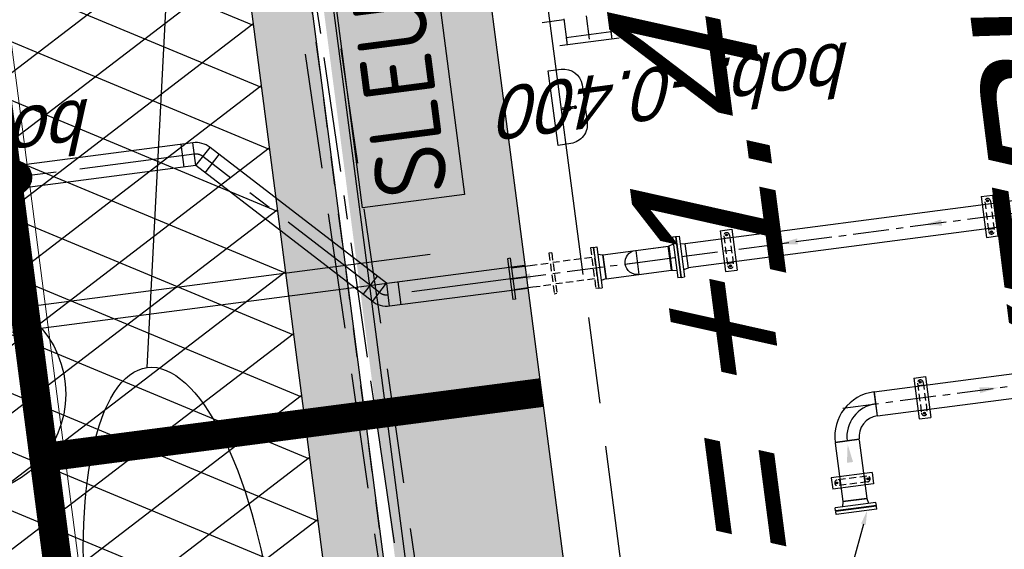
# Model space of a CAD drawing. Extents: x 117893332 to 118394757, y 454959407 to 455669244.
# Tile 231 of 256: x 118245947 to 118252777, y 455251181 to 455254852. Entities that reach past the tile are written whole.
import ezdxf

# ---------------------------------------------------------------- set-up
doc = ezdxf.new("R2010")
doc.units = 0
doc.header["$LTSCALE"] = 200
for name, pattern in [('AM_ISO08W050', [18, 12, -1.5, 3, -1.5]), ('CENTER', [2, 1.25, -0.25, 0.25, -0.25]), ('CENTER2', [1.125, 0.75, -0.125, 0.125, -0.125]), ('DASHED', [19.05, 12.7, -6.35]), ('HIDDEN', [0.375, 0.25, -0.125]), ('Tauw_HIDDEN2', [5.6, 4, -1.6]), ('Tauw_L_Center2', [6.499, 4, -0.833, 0.833, -0.833]), ('TAUW_TROTTOIRBAND_mm', [2, 1, -1])]:
    doc.linetypes.add(name, pattern=pattern)
doc.layers.get('0').update_dxf_attribs({"linetype": 'CONTINUOUS'})
for name, color, linetype in [('0H', 6, 'CENTER'), ('0Hid', 6, 'HIDDEN'), ('0Hu1', 6, 'CONTINUOUS'), ('0Symbol', 6, 'CONTINUOUS'), ('EL_N_A_EB00----REVISIE~-_-----', 1, 'CONTINUOUS'), ('GRAAFWERKZAAMHEDEN', 6, 'CONTINUOUS'), ('KABELLOOP', 6, 'CONTINUOUS'), ('LEIDINGLOOP', 6, 'CONTINUOUS'), ('ME_N_D_EB00----hollandia~-_-----', 135, 'CONTINUOUS'), ('WL5773--_HARTLIJN', 6, 'CENTER2'), ('ZU_B_-_EL999---LR_pvc250_vbr11~H_-----', 1, 'Tauw_L_Center2'), ('ZU_B_-_EL999---LR_pvc250_vbr11~W_-----', 8, 'Tauw_HIDDEN2'), ('ZU_B_A_EB00---hSTAAL~-_-----', 1, 'CONTINUOUS'), ('ZU_B_D_EB00----ONDERDEEL~-_-----', 7, 'CONTINUOUS'), ('ZU_N_-_AL999---LW_pvc160_vbr11__18_^200~N_-----', 7, 'CONTINUOUS'), ('ZU_N_-_EL999---LW_pvc160_vbr11~H_-----', 2, 'Tauw_L_Center2'), ('ZU_N_-_EL999---LW_pvc160_vbr11~W_-----', 8, 'CONTINUOUS'), ('ZU_N_-_ML999---LW_pvc160_vbr11__20_^200~M_-----', 7, 'CONTINUOUS'), ('ZU_N_-_TB00----tekst__50_^200~-_-----', 7, 'CONTINUOUS'), ('ZU_N_-_TVRH----tekst__50_^200~-_-----', 253, 'CONTINUOUS'), ('ZU_N_A_EV02----_kant molgoot ov betonstraatsteen~k_-----', 253, 'CONTINUOUS'), ('ZU_N_A_EV09----_Trottoirband_130-150-250~A_-----', 253, 'CONTINUOUS'), ('ZU_N_A_EV09----_Trottoirband_130-150-250~Z_-----', 253, 'TAUW_TROTTOIRBAND_mm'), ('ZU_N_A_HV01----_arcering verharding gv asfalt~v_-----', 253, 'CONTINUOUS'), ('ZU_N_A_HV02----_arcering verharding ov betontegels-halfsteensverband~v_-----', 253, 'CONTINUOUS'), ('ZU_N_A_HV02----molgoot ov betonstraatsteen~v_-----', 253, 'CONTINUOUS'), ('ZU_N_A_HV02AAR-_arcering verharding ov betonstraatsteen-halfsteensverband~v_-----', 253, 'CONTINUOUS')]:
    doc.layers.add(name, color=color, linetype=linetype)
for name, color, linetype, lineweight in [('AM_7', 6, 'AM_ISO08W050', 25), ('ME-CL', 6, 'CENTER2', 18), ('ZU_N_-_DX1AMA--_maatvoering_LIN__18_^200', 7, 'CONTINUOUS', 18)]:
    doc.layers.add(name, color=color, linetype=linetype, lineweight=lineweight)
doc.styles.add('BURO-025', font='Isocp.shx', dxfattribs={"height": 500})
doc.styles.add('NORATT', font='isocp.shx')
doc.styles.add('TAUW-ISOCP', font='tcb_isocp.shx')
doc.styles.add('tcb_isocp', font='tcb_isocp.shx')
doc.dimstyles.new('tzu18-dot_^200', dxfattribs={"dimscale": 200, "dimtxt": 1.8, "dimasz": 3, "dimexe": 2, "dimexo": 0, "dimgap": 0.5, "dimtad": 1, "dimdec": 0, "dimzin": 0, "dimdsep": 46, "dimtxsty": 'TAUW-ISOCP', "dimblk": 'DOTSMALL', "dimcen": 2, "dimdle": 1.5, "dimclre": 8, "dimadec": 0, "dimazin": 0, "dimtp": 1, "dimtm": 1, "dimtfac": 1, "dimtix": 1, "dimtmove": 1, "dimatfit": 3, "dimldrblk": 'DOTSMALL', "dimfxl": 1, "dimtvp": 0.5, "dimtolj": 1, "dimtzin": 0, "dimlwd": -1, "dimlwe": 5, "dimarcsym": 0})
pattern_1 = [(97.41631, (118248804.68, 455213277.58), (-208.2432, -27.10636), []), (187.4163, (118248804.68, 455213277.6), (54.2127, -416.4864), [210, -210]), (187.4163, (118248777.57, 455213485.83), (54.2127, -416.4864), [-210, 210])]

# ---------------------------------------------------------------- blocks, each defined once
blk = doc.blocks.new('_DotSmall')
at = {"color": 0, "linetype": 'ByBlock', "const_width": 0.5}
blk.add_lwpolyline([(-0.0625, 0, 1), (0.0625, 0, 1)], format="xyb", close=True, dxfattribs=at)
blk = doc.blocks.new('*D197')
at = {"layer": 'ZU_N_-_DX1AMA--_maatvoering_LIN__18_^200', "color": 0, "transparency": 16777216}
blk.add_line((118247646.7, 455234058.2), (118229812, 455371072), dxfattribs=at)
at = {"layer": 'ZU_N_-_DX1AMA--_maatvoering_LIN__18_^200', "color": 8, "lineweight": 5, "transparency": 16777216}
for p, q in [((118229404.5, 455370716.5), (118230247.4, 455370826.2)), ((118239728, 455233330), (118248004.6, 455234407.3))]:
    blk.add_line(p, q, dxfattribs=at)
at = {"layer": 'ZU_N_-_DX1AMA--_maatvoering_LIN__18_^200', "color": 0, "transparency": 16777216, "xscale": 600, "yscale": 600, "zscale": 600}
for p, rotation in [((118229850.8, 455370774.5), 97.41631319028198), ((118247608, 455234355.7), 277.416313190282)]:
    blk.add_blockref('_DotSmall', p, dxfattribs=dict(at, rotation=rotation))
at = {"layer": 'ZU_N_-_DX1AMA--_maatvoering_LIN__18_^200', "color": 0, "transparency": 16777216, "insert": (118247049.4, 455236477.4), "char_height": 360, "attachment_point": 5, "rotation": 97.41631, "style": 'TAUW-ISOCP'}
blk.add_mtext('\\A1;137570', dxfattribs=at)
blk = doc.blocks.new('*D198')
at = {"layer": 'ZU_N_-_DX1AMA--_maatvoering_LIN__18_^200', "color": 0, "transparency": 16777216}
blk.add_line((118248559, 455234176.9), (118230724.3, 455371190.8), dxfattribs=at)
at = {"layer": 'ZU_N_-_DX1AMA--_maatvoering_LIN__18_^200', "color": 8, "lineweight": 5, "transparency": 16777216}
for p, q in [((118230316.8, 455370835.2), (118231159.7, 455370944.9)), ((118239728, 455233330), (118248916.9, 455234526.1))]:
    blk.add_line(p, q, dxfattribs=at)
at = {"layer": 'ZU_N_-_DX1AMA--_maatvoering_LIN__18_^200', "color": 0, "transparency": 16777216, "xscale": 600, "yscale": 600, "zscale": 600}
for p, rotation in [((118230763.1, 455370893.3), 97.41631319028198), ((118248520.3, 455234474.4), 277.416313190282)]:
    blk.add_blockref('_DotSmall', p, dxfattribs=dict(at, rotation=rotation))
at = {"layer": 'ZU_N_-_DX1AMA--_maatvoering_LIN__18_^200', "color": 0, "transparency": 16777216, "insert": (118247961.7, 455236596.2), "char_height": 360, "attachment_point": 5, "rotation": 97.41631, "style": 'TAUW-ISOCP'}
blk.add_mtext('\\A1;137570', dxfattribs=at)
blk = doc.blocks.new('*D200')
at = {"layer": 'ZU_N_-_DX1AMA--_maatvoering_LIN__18_^200', "color": 0, "transparency": 16777216}
blk.add_line((118246647.6, 455234606.1), (118228899.7, 455370953.3), dxfattribs=at)
at = {"layer": 'ZU_N_-_DX1AMA--_maatvoering_LIN__18_^200', "color": 8, "lineweight": 5, "transparency": 16777216}
for p, q in [((118228492.2, 455370597.7), (118229335.1, 455370707.4)), ((118244304.3, 455234603.6), (118247005.5, 455234955.2))]:
    blk.add_line(p, q, dxfattribs=at)
at = {"layer": 'ZU_N_-_DX1AMA--_maatvoering_LIN__18_^200', "color": 0, "transparency": 16777216, "xscale": 600, "yscale": 600, "zscale": 600}
for p, rotation in [((118228938.4, 455370655.8), 97.41631319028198), ((118246608.9, 455234903.6), 277.416313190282)]:
    blk.add_blockref('_DotSmall', p, dxfattribs=dict(at, rotation=rotation))
at = {"layer": 'ZU_N_-_DX1AMA--_maatvoering_LIN__18_^200', "color": 0, "transparency": 16777216, "insert": (118242379.1, 455265229.3), "char_height": 360, "attachment_point": 5, "rotation": 97.41631, "style": 'TAUW-ISOCP'}
blk.add_mtext('\\A1;136897', dxfattribs=at)
blk = doc.blocks.new('B150')
for p, q in [((-84.1, 0), (84.2, 0)), ((228.5, -144.3), (228.5, -312.6))]:
    blk.add_line(p, q)
for radius in [312.6, 144.3]:
    blk.add_arc((228.5, 0), radius, 180, 269.99999)
at = {"color": 0, "linetype": 'ByBlock'}
blk.add_arc((228.5, 0), 228.5, 180, 269.99999, dxfattribs=at)
blk = doc.blocks.new('Vof150')
for p, q in [((-92, -33), (-84.15, 0)), ((-84.15, 0), (84.15, 0)), ((84.15, 0), (92, -33)), ((-142.5, -33), (142.5, -33)), ((-142.5, -55), (-142.5, -33)), ((-142.5, -55), (142.5, -55)), ((142.5, -55), (142.5, -33))]:
    blk.add_line(p, q)
blk = doc.blocks.new('B150ba')
for p, q in [((0, 84.1), (-228.5, 84.1)), ((-228.5, -84.2), (-228.5, 84.1)), ((0, -84.2), (-228.5, -84.2))]:
    blk.add_line(p, q)
at = {"color": 0, "linetype": 'ByBlock'}
for p, q in [((0, 84.1), (0, -84.2)), ((84.1, 0), (-228.5, 0))]:
    blk.add_line(p, q, dxfattribs=at)
blk.add_arc((0, 0), 84.2, 270, 90)
blk = doc.blocks.new('TK150')
for p, q in [((3, 142.5), (3, -142.5)), ((3, 142.5), (25, 142.5)), ((25, 142.5), (25, -142.5)), ((381, 142.5), (381, -142.5)), ((381, 142.5), (403, 142.5)), ((403, 142.5), (403, -142.5)), ((288.8, 36.3), (25, -74.3)), ((3, -142.5), (25, -142.5)), ((381, -142.5), (403, -142.5))]:
    blk.add_line(p, q)
blk.add_solid([(282.3, 51.7), (295.2, 21), (381, 75)])
blk = doc.blocks.new('karo')
for p, q in [((1, 0.5), (0, 0.5)), ((0, -0.5), (1, -0.5))]:
    blk.add_line(p, q)
at = {"layer": 'WL5773--_HARTLIJN'}
blk.add_line((0, 0), (1, 0), dxfattribs=at)
blk = doc.blocks.new('orn_a_k315-315-50')
for points in [[(-207.5, 50), (207.5, 50)], [(-157.5, 50), (-157.5, 0), (157.5, 0), (157.5, 50)]]:
    blk.add_lwpolyline(points)
at = {"color": 2, "style": 'NORATT'}
for tag, p, flags in [('ROS_TYPE', (239.2, 134.2), 8), ('ROS_M3H', (239.2, 124.2), 8), ('ROS_M3H_G', (239.2, 114.2), 8), ('ROS_ZIJDE', (239.2, 104.2), 9), ('ROS_STAT', (239.2, 94.2), 9)]:
    blk.add_attdef(tag, p, '', height=6.25, dxfattribs=dict(at, flags=flags))
blk = doc.blocks.new('slibverwerkingsgebouw')
for p, q in [((7256.1, 5766.2), (6971.1, 5766)), ((6971.1, 5766), (6971.1, 5686)), ((7256.1, 5766.2), (7256.1, 5686.2)), ((7256.1, 5686.2), (6971.1, 5686)), ((7012.1, 5726), (6999.1, 5726)), ((7005.6, 5719.5), (7005.6, 5732.5)), ((7215.1, 5726.1), (7228.1, 5726.1)), ((7221.6, 5719.6), (7221.6, 5732.6)), ((5458.5, 5223.2), (5378.5, 5223.1)), ((5378.7, 4938.1), (5378.5, 5223.1)), ((5418.5, 5182.2), (5418.5, 5195.2)), ((5458.7, 4938.2), (5458.5, 5223.2)), ((5412, 5188.7), (5425, 5188.7)), ((5458.7, 4938.2), (5378.7, 4938.1)), ((5412.2, 4972.7), (5425.2, 4972.7)), ((5418.7, 4979.2), (5418.7, 4966.2)), ((6070.4, 4565.5), (5785.4, 4565.3)), ((5785.4, 4565.3), (5785.4, 4485.3)), ((5826.4, 4525.3), (5813.4, 4525.3)), ((5819.9, 4518.8), (5819.9, 4531.8)), ((6029.4, 4525.5), (6042.4, 4525.5)), ((6035.9, 4519), (6035.9, 4532)), ((6070.4, 4565.5), (6070.4, 4485.5)), ((6070.4, 4485.5), (5785.4, 4485.3)), ((7257.3, 3940.6), (6972.3, 3940.4)), ((6972.3, 3940.4), (6972.4, 3860.4)), ((7013.3, 3900.4), (7000.3, 3900.4)), ((7006.8, 3893.9), (7006.8, 3906.9)), ((7216.3, 3900.5), (7229.3, 3900.5)), ((7222.8, 3894), (7222.8, 3907)), ((7257.3, 3940.6), (7257.4, 3860.6)), ((7257.4, 3860.6), (6972.4, 3860.4))]:
    blk.add_line(p, q)
for centre, radius in [((8235.1, 6705.6), 20.2), ((7005.6, 5726), 6.5), ((7221.6, 5726.1), 6.5), ((5418.5, 5188.7), 6.5), ((5418.7, 4972.7), 6.5), ((5819.9, 4525.3), 6.5), ((6035.9, 4525.5), 6.5), ((7006.8, 3900.4), 6.5), ((7222.8, 3900.5), 6.5)]:
    blk.add_circle(centre, radius)
at = {"layer": '0H'}
for p, q in [((7112.5, 7254.9), (7115.1, 3469.9)), ((5927.5, 5081), (5929, 2912.1))]:
    blk.add_line(p, q, dxfattribs=at)
at = {"layer": '0Hid'}
for p, q in [((7037.6, 7104.8), (7037.7, 6964.3)), ((7187.6, 7104.9), (7187.7, 6964.4)), ((7255.2, 6964.4), (6970.2, 6964.3)), ((6970.3, 6945.3), (6970.2, 6964.3)), ((7255.3, 6945.4), (6970.3, 6945.3)), ((7037.9, 6673.8), (7037.8, 6945.3)), ((7187.9, 6673.9), (7187.8, 6945.4)), ((7255.3, 6945.4), (7255.2, 6964.4)), ((7255.4, 6673.9), (6970.4, 6673.8)), ((6970.4, 6654.8), (6970.4, 6673.8)), ((7255.4, 6654.9), (6970.4, 6654.8)), ((7255.4, 6654.9), (7255.4, 6673.9)), ((7217.6, 5746.1), (7009.6, 5746)), ((7026.1, 5746), (7026.1, 5706)), ((7201, 5746.1), (7201.1, 5706.1)), ((7217.6, 5706.1), (7009.6, 5706)), ((5398.7, 4976.6), (5398.5, 5184.6)), ((5438.5, 5168.1), (5398.5, 5168.1)), ((5438.7, 4976.7), (5438.5, 5184.7)), ((5438.7, 4993.2), (5398.7, 4993.2)), ((6031.9, 4545.5), (5823.9, 4545.3)), ((5840.4, 4545.3), (5840.4, 4505.3)), ((6015.4, 4545.4), (6015.4, 4505.4)), ((6031.9, 4505.5), (5823.9, 4505.3)), ((7218.8, 3920.5), (7010.8, 3920.4)), ((7027.3, 3920.4), (7027.4, 3880.4)), ((7202.3, 3920.5), (7202.3, 3880.5)), ((7218.8, 3880.5), (7010.8, 3880.4))]:
    blk.add_line(p, q, dxfattribs=at)
for centre, start, end in [((7009.6, 5726), 90.03906, 270.03906), ((7217.6, 5726.1), 270.03906, 90.03906), ((5418.5, 5184.7), 0.03907, 180.03907), ((5418.7, 4976.7), 180.03907, 0.03907), ((5823.9, 4525.3), 90.03906, 270.03906), ((6031.9, 4525.5), 270.03906, 90.03906), ((7010.8, 3900.4), 90.03906, 270.03906), ((7218.8, 3900.5), 270.03906, 90.03906)]:
    blk.add_arc(centre, 20, start, end, dxfattribs=at)
at = {"layer": '0Hu1'}
for p, q in [((7255, 7254.9), (6970, 7254.8)), ((6970.1, 7235.8), (6970, 7254.8)), ((7255.1, 7235.9), (7255, 7254.9)), ((7255.1, 7235.9), (6970.1, 7235.8)), ((7037.6, 7235.8), (7037.6, 7104.8)), ((7187.6, 7235.9), (7187.6, 7104.9)), ((8845.3, 6653.1), (8845.2, 6806)), ((8230.1, 6654.5), (8230, 6744.3)), ((8235.1, 6750.4), (8235.2, 6641)), ((8235.1, 6729.8), (8235.1, 6681.4)), ((8240.3, 6654.5), (8240.2, 6744.3)), ((8243.5, 6654.5), (8226, 6654.5)), ((8228.1, 6650.9), (8228.1, 6654.5)), ((8242.2, 6650.9), (8242.2, 6654.5)), ((7197.1, 6594.9), (7028.8, 6594.8)), ((7028.8, 6594.8), (7029.2, 6136.8)), ((7197.1, 6594.9), (7197.5, 6136.9)), ((7030.7, 3842.3), (7029.2, 6019.8)), ((7199, 3842.4), (7197.5, 6019.9)), ((5693.5, 5165), (5284.5, 5164.7)), ((5284.6, 4996.4), (5284.5, 5164.7)), ((5696.6, 4996.7), (5696.5, 5165)), ((5693.6, 4996.7), (5284.6, 4996.4)), ((5843, 4850.4), (6011.3, 4850.6)), ((5843, 4850.4), (5844.2, 3172)), ((6011.3, 4850.6), (6012.5, 3172.1)), ((7030.7, 3842.3), (7199, 3842.4)), ((7030.7, 3840.3), (7199, 3840.4)), ((7030.8, 3726.2), (7030.7, 3840.3)), ((7199.1, 3726.3), (7199, 3840.4))]:
    blk.add_line(p, q, dxfattribs=at)
for points in [[(7988.2, 6805.4), (8510.1, 6805.8), (8510.1, 6715.9, -0.39615), (8383.2, 6585), (8125.2, 6584.8, -0.420962), (7991.1, 6715.6), (7988.2, 6805.4)], [(8230.2, 6658.9, 0.102954), (8228.6, 6656.8, 0.111471), (8228.1, 6654.5, 0.111471), (8228.6, 6652.2, 0.102954), (8230.2, 6650.2, 0.092827), (8232.4, 6648.8, 0.086748), (8235.2, 6648.4, 0.086748), (8237.9, 6648.9, 0.092827), (8240.2, 6650.2, 0.102954), (8241.7, 6652.2, 0.111471), (8242.2, 6654.5, 0.111471)], [(8228.1, 6650.9, 0.111471), (8228.6, 6648.5, 0.102954), (8230.2, 6646.5, 0.092827), (8232.4, 6645.2, 0.086748), (8235.2, 6644.7, 0.086748), (8237.9, 6645.2, 0.092827), (8240.2, 6646.5, 0.102954), (8241.7, 6648.5, 0.111471), (8242.2, 6650.9, 0.111471)], [(8230.1, 6654.5, 0.120314), (8230.4, 6653, 0.105015), (8231.6, 6651.7, 0.088783), (8233.2, 6650.8, 0.079947), (8235.2, 6650.5, 0.079947), (8237.2, 6650.8, 0.088783), (8238.8, 6651.7, 0.105015), (8239.9, 6653, 0.120314), (8240.3, 6654.5, 0.120314)], [(8242.2, 6654.5, 0.111471), (8241.7, 6656.8, 0.102954), (8240.2, 6658.9, 0.092827)]]:
    blk.add_lwpolyline(points, format="xyb", dxfattribs=at)
blk.add_circle((8235.1, 6705.6), 13, dxfattribs=at)
at = {"layer": '0Symbol'}
for points in [[(7134, 7113.6), (7112.5, 7241.6), (7091.3, 7113.6)], [(7135.2, 5244.2), (7113.8, 5372.2), (7092.6, 5244.2)], [(5547.9, 5102.1), (5675.9, 5080.8), (5548, 5059.4)], [(7135.9, 4235.7), (7114.5, 4363.7), (7093.3, 4235.7)], [(5949.5, 4124.5), (5928.3, 3996.5), (5906.9, 4124.5)]]:
    blk.add_solid(points, dxfattribs=at)
at = {"layer": 'AM_7'}
blk.add_line((3478.3, 6745.2), (18242, 6755.3), dxfattribs=at)
at = {"layer": 'ME-CL', "color": 1, "lineweight": 18}
blk.add_line((8210.9, 6705.6), (8259.3, 6705.6), dxfattribs=at)
at = {"layer": '0Hu1', "rotation": 180.0390652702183}
for name, p in [('Vof150', (7113, 6596.9)), ('Vof150', (7113.4, 6020.9)), ('B150', (5927.2, 4852.5))]:
    blk.add_blockref(name, p, dxfattribs=at)
at = {"layer": '0Hu1', "xscale": -1}
for name, p, rotation in [('B150ba', (7113.1, 6365.4), 270.0390618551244), ('Vof150', (7113.3, 6133.9), 0.03906527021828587), ('TK150', (4821.5, 5080.2), 180.0390652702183), ('Vof150', (5282.5, 5080.6), 270.0390618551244)]:
    blk.add_blockref(name, p, dxfattribs=dict(at, rotation=rotation))
at = {"layer": 'ZU_B_A_EB00---hSTAAL~-_-----', "rotation": 90.03906185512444}
blk.add_blockref('orn_a_k315-315-50', (8720.4, 6495.6), dxfattribs=at)
at = {"layer": 'ZU_B_A_EB00---hSTAAL~-_-----', "xscale": 163.0463250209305, "yscale": 314.9999999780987, "zscale": 315, "rotation": 180.0162400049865}
blk.add_blockref('karo', (8853.4, 6495.6), dxfattribs=at)
blk = doc.blocks.new('A$C051E189E')
at = {"layer": 'LEIDINGLOOP', "linetype": 'DASHED', "const_width": 200}
blk.add_lwpolyline([(186089.5, -55943.8), (-17582.2, -55943.8)], close=True, dxfattribs=at)
blk.add_lwpolyline([(60637.8, -55943.8), (60638.5, -59424.5)], dxfattribs=at)
blk = doc.blocks.new('A$C6DFC50BF')
at = {"layer": 'GRAAFWERKZAAMHEDEN'}
for p, q in [((61529.7, -51574.5), (61529.7, -58782.8)), ((61689.7, -51574.5), (61689.7, -58782.8)), ((61163.5, -56735.5), (70009.9, -58359.8))]:
    blk.add_line(p, q, dxfattribs=at)
blk.add_lwpolyline([(62068.1, -58359.8), (69491.3, -58359.8), (69491.3, -59073.5), (62068.1, -59073.5)], close=True, dxfattribs=at)
blk.add_ellipse((59367.1, -56735.5), major_axis=(1796.4, 0), ratio=0.355895, dxfattribs=at)
at = {"layer": 'KABELLOOP', "linetype": 'DASHED', "const_width": 200}
blk.add_lwpolyline([(186089.5, -55943.8), (-17582.2, -55943.8)], close=True, dxfattribs=at)
blk.add_lwpolyline([(60637.8, -55943.8), (60638.5, -59424.5)], dxfattribs=at)
at = {"layer": 'GRAAFWERKZAAMHEDEN', "color": 2, "style": 'BURO-025'}
blk.add_text('SLEUFBREEDTE=1000mm', height=500, rotation=359.98371, dxfattribs=at).set_placement((62102.2, -58969.5))

msp = doc.modelspace()

# ---------------------------------------------------------------- hatches: boundary and pattern name
at = {"layer": 'ZU_N_A_HV01----_arcering verharding gv asfalt~v_-----'}
h = msp.add_hatch(dxfattribs=at)
h.set_pattern_fill('ASFALT', color=256, scale=3000)
h.set_pattern_definition([(157.41631, (118248804.68, 455213277.6), (-144.0122, -346.24485), []), (217.41631, (118248804.68, 455213277.6), (227.85075, -297.8406), [])])
h.paths.add_polyline_path([(118253562.5, 455173882.8, -0.413671), (118245855.8, 455163886.8), (118232779.4, 455162183.4, -0.239601), (118226539.3, 455164396.4), (118222931.6, 455163926.7), (118222383.7, 455168135.5), (118218106.9, 455167574.6), (118214434.7, 455164219.5), (118215506.4, 455155986.2), (118286398.3, 455165214), (118285827.7, 455169598.1), (118269443.6, 455167465.5, -0.414214), (118257765.8, 455176453.3), (118256227.9, 455188268.7, -0.414214), (118265215.7, 455199946.5), (118292266.1, 455203467.5), (118291600.1, 455208584.4), (118288512.1, 455208182.4, -0.414214), (118286360.3, 455209838.5), (118282082.5, 455242702.4), (118277103.6, 455242054.3, -0.414214), (118269661, 455247782.5), (118267518.7, 455264240.6), (118262945.7, 455263645.4), (118267639.6, 455227475.9), (118267223.1, 455227422), (118267223.1, 455227421.8), (118252708.4, 455225559), (118252749.8, 455225241.2), (118251437.4, 455225070.9), (118250715, 455230620.6), (118243327.3, 455287376.9), (118243629.7, 455287416.2), (118243124.4, 455290872.4), (118240928.7, 455307740.1, -0.414214), (118245603.8, 455313814.3), (118274546.5, 455317581.7), (118274030.2, 455321548.3), (118245583.3, 455317845.4, -0.414214), (118239509, 455322520.5), (118233549.8, 455368302.3, 0.414214), (118222813.3, 455376565.6), (118207809.9, 455374612.7, 0.414214), (118199546.6, 455363876.2), (118205505.9, 455318094.4, -0.414212), (118200830.9, 455312020.1), (118163460.6, 455307155.6), (118165370.9, 455292480.2), (118168069.6, 455292831.5), (118168020.6, 455293207.6, -0.414213), (118177008.5, 455304885.4), (118193278.4, 455307003.2, -0.134342), (118196112.3, 455306610.7), (118204322.8, 455303093.5), (118205538.1, 455305921.5, -0.264812), (118209818.1, 455309156.2), (118230144.2, 455311802, -0.414214), (118236218.5, 455307127), (118240860.1, 455271468.1, -0.414214), (118236185, 455265393.9), (118214173, 455262528.6), (118214897.7, 455256960.6, -0.414214), (118212810.3, 455254248.5), (118211683.3, 455254101.8), (118212034, 455251407.1), (118215577.2, 455248630.1), (118219142.1, 455249094.1), (118218436.6, 455254511.8, -0.414229), (118220524, 455257224), (118236969.8, 455259364.7, -0.414213), (118243044, 455254689.7), (118246252.7, 455230039.7)])
h.paths.add_polyline_path([(118261528.7, 455214269.2, -0.414214), (118263616.1, 455216981.4), (118275257.9, 455218496.7, -0.414214), (118277970, 455216409.4), (118278976.7, 455208675.7, -0.414214), (118276889.3, 455205963.6), (118274097.8, 455205600.3, -0.414214), (118272506.4, 455206825.1), (118272485.3, 455206987.6), (118269242.6, 455206565.5), (118269263.8, 455206403, -0.414214), (118268038.9, 455204811.6), (118265247.5, 455204448.2, -0.414214), (118262535.4, 455206535.6)], flags=16)
h.paths.add_polyline_path([(118241537.9, 455300913.5), (118240100, 455300726.2), (118239912.7, 455302164.1), (118241350.6, 455302351.4)], flags=16)
h.paths.add_polyline_path([(118240440.7, 455309039.9), (118239002.9, 455308852.6), (118238815.6, 455310290.4), (118240253.4, 455310477.7)], flags=16)
h.paths.add_polyline_path([(118229627.9, 455315768.6), (118215546.7, 455313935.7, -0.414214), (118209472.4, 455318610.7), (118204138, 455359592.1, -0.414239), (118213125.7, 455371270.9), (118217290.6, 455371813, -0.414214), (118228968.4, 455362825.1), (118234303, 455321842.8, -0.414214)], flags=16)
h.paths.add_polyline_path([(118229573.7, 455316185), (118215492.5, 455314352.1, -0.414214), (118209888.9, 455318664.9), (118204554.5, 455359646.4, -0.41424), (118213180, 455370854.4), (118217344.8, 455371396.5, -0.414214), (118228551.9, 455362770.9), (118233886.5, 455321788.6, -0.414214)], flags=0)
h.paths.add_polyline_path([(118232786.1, 455366810.1), (118231546.6, 455366648.6), (118231359.3, 455368086.5), (118232598.8, 455368248)], flags=0)
at = {"layer": 'ZU_N_A_HV02----_arcering verharding ov betontegels-halfsteensverband~v_-----'}
h = msp.add_hatch(dxfattribs=at)
h.set_pattern_fill('TEGELS', color=256, scale=1200)
h.set_pattern_definition([(97.4163, (118248804.68, 455213277.58), (-297.4903, -38.7234), []), (187.4163, (118248804.68, 455213277.58), (38.7234, -297.4903), [300, -300]), (187.4163, (118248785.3, 455213426.33), (38.7234, -297.4903), [-300, 300])])
h.paths.add_polyline_path([(118278797.8, 455275302), (118282155.1, 455249509.7), (118281628, 455249441.1, 0.40884), (118275544.1, 455254035.1, 0.414213), (118270851, 455247937.4, 0.414214), (118276948.7, 455243244.3), (118282393.7, 455243953.1), (118282475, 455243328.3), (118277030, 455242619.6, -0.414214), (118270226.2, 455247856.1), (118268064.6, 455264463), (118267915.8, 455264443.6), (118262361.2, 455263720.6), (118262374.8, 455263615.9), (118259791, 455263277.8), (118258893.8, 455270189.9), (118247423.9, 455268677.9), (118247098.8, 455271175.8), (118246029, 455271036.6), (118246016.1, 455271135.7), (118271409.6, 455274441.1), (118270783.6, 455279250.4, 0.01833), (118271686.5, 455280061.2), (118272414.2, 455274471)])
h.paths.add_polyline_path([(118275200, 455256671.9, -1), (118273935.1, 455266389.9, -1)], flags=16)
h.paths.add_polyline_path([(118278757, 455268641), (118261899.4, 455266446.7), (118261318.5, 455270909.9), (118278176, 455273104.2)], flags=16)
h.paths.add_polyline_path([(118277060.1, 455243154.9), (118277098.8, 455242857.4), (118276801.3, 455242818.7), (118276762.6, 455243116.2)], flags=16)
at = {"layer": 'ZU_N_A_HV02----molgoot ov betonstraatsteen~v_-----'}
h = msp.add_hatch(dxfattribs=at)
h.set_pattern_fill('BRICK', color=256, scale=33.07086)
h.set_pattern_definition(pattern_1)
h.paths.add_polyline_path([(118236130.8, 455265810.4), (118213702.3, 455262890.9), (118213756.5, 455262474.4), (118214481.2, 455256906.4, -0.414214), (118212756.1, 455254665), (118211212.6, 455254464), (118211639.7, 455251182.5), (118215456.8, 455248190.8), (118219612.8, 455248731.8), (118218853.1, 455254566, -0.41423), (118220578.2, 455256807.5), (118237024, 455258948.2, -0.414214), (118242627.6, 455254635.5), (118245836.2, 455229985.5), (118253115.1, 455174065.7, -0.421725), (118245799.5, 455164303), (118232725.2, 455162599.9, -0.247725), (118226700.8, 455164841), (118223293.5, 455164399.8), (118222746, 455168606.4), (118217921.3, 455167973.9), (118213990, 455164382.1), (118215144.2, 455155515.5), (118286452.5, 455164797.5), (118286398.3, 455165214), (118215506.4, 455155986.2), (118214434.7, 455164219.5), (118218106.9, 455167574.6), (118222383.7, 455168135.5), (118222931.6, 455163926.7), (118226539.3, 455164396.4, 0.239601), (118232779.4, 455162183.4), (118245855.8, 455163886.8, 0.413671), (118253562.5, 455173882.8), (118246252.7, 455230039.7), (118243044, 455254689.7, 0.414213), (118236969.8, 455259364.7), (118220524, 455257224, 0.414229), (118218436.6, 455254511.8), (118219142.1, 455249094.1), (118215577.2, 455248630.1), (118212034, 455251407.1), (118211683.3, 455254101.8), (118212810.3, 455254248.5, 0.414214), (118214897.7, 455256960.6), (118214173, 455262528.6), (118236185, 455265393.9, 0.414214), (118240860.1, 455271468.1), (118236218.5, 455307127, 0.414214), (118230144.2, 455311802), (118209818.1, 455309156.2, 0.264812), (118205538.1, 455305921.5), (118204322.8, 455303093.5), (118196112.3, 455306610.7, 0.134342), (118193278.4, 455307003.2), (118177008.5, 455304885.4, 0.414213), (118168020.6, 455293207.6), (118168069.6, 455292831.5), (118168486.1, 455292885.7), (118168437.1, 455293261.8, -0.414213), (118177062.7, 455304468.9), (118193332.6, 455306586.7, -0.134342), (118195946.9, 455306224.6), (118199133.4, 455304859.6), (118204543.5, 455302542), (118205924.4, 455305755.6, -0.264823), (118209872.9, 455308739.8), (118222173, 455310340.9), (118230198.4, 455311385.5, -0.414214), (118235802, 455307072.8), (118240443.6, 455271413.9, -0.414214)])
h = msp.add_hatch(dxfattribs=at)
h.set_pattern_fill('BRICK', color=256, scale=33.07086)
h.set_pattern_definition(pattern_1)
h.paths.add_polyline_path([(118250715, 455230620.6), (118251437.4, 455225070.9), (118252749.8, 455225241.2), (118252695.5, 455225658.2), (118251799.7, 455225541.6), (118247263.4, 455260391.7, -0.036201), (118247220.9, 455260383, -1), (118247143.4, 455260978, -0.036201), (118247186.7, 455260980.5), (118243743.7, 455287431.1), (118243327.3, 455287376.9)])
at = {"layer": 'ZU_N_A_HV02AAR-_arcering verharding ov betonstraatsteen-halfsteensverband~v_-----'}
h = msp.add_hatch(dxfattribs=at)
h.set_pattern_fill('BRICK', color=256, scale=33.07086, angle=90, style=0)
h.set_pattern_definition([(187.4163, (118248804.68, 455213277.58), (27.1064, -208.2432), []), (277.4163, (118248804.68, 455213277.6), (416.4864, 54.2127), [210, -210]), (277.4163, (118248596.43, 455213250.48), (416.4864, 54.2127), [-210, 210])])
h.paths.add_polyline_path([(118245959.6, 455271027.5), (118251879, 455225551.9), (118252695.6, 455225658.2), (118250096.7, 455245938), (118250380.5, 455246024.3), (118247098.8, 455271175.8)])

# ---------------------------------------------------------------- linework, layer by layer
at = {"layer": 'ZU_B_-_EL999---LR_pvc250_vbr11~H_-----'}
msp.add_lwpolyline([(118249291, 455246080.6), (118247999, 455255007.3, -0.000001), (118247999, 455255007.3), (118247967.8, 455255222.5, 0.000001), (118247967.8, 455255222.5), (118247220.9, 455260383.1)], format="xyb", dxfattribs=at)
at = {"layer": 'ZU_B_-_EL999---LR_pvc250_vbr11~W_-----'}
for points in [[(118249167.3, 455246062.7), (118247875.2, 455254989.4), (118247844.1, 455255204.6), (118247097.2, 455260365.1)], [(118249414.7, 455246098.5), (118248122.7, 455255025.2), (118248091.5, 455255240.4), (118247344.6, 455260401)]]:
    msp.add_lwpolyline(points, dxfattribs=at)
at = {"layer": 'ZU_B_D_EB00----ONDERDEEL~-_-----'}
msp.add_lwpolyline([(118252695.6, 455225658.2), (118267210.2, 455227521), (118264580.9, 455247829.2), (118257461.2, 455246937.4), (118255050.9, 455265356.9), (118255059.7, 455265353.8), (118247983.1, 455264416.7), (118250380.5, 455246024.3), (118250096.7, 455245938), (118252695.6, 455225658.2)], dxfattribs=at)
at = {"layer": 'ZU_N_-_EL999---LW_pvc160_vbr11~H_-----'}
msp.add_lwpolyline([(118249461.4, 455253068.7), (118248503.2, 455252945, -0.198639), (118248442.7, 455252961.3), (118247218.6, 455253903.4, 0.198958), (118247158, 455253919.8), (118239898.2, 455252973.5)], format="xyb", dxfattribs=at)
at = {"layer": 'ZU_N_-_EL999---LW_pvc160_vbr11~W_-----', "linetype": 'Continuous'}
for p, q in [((118247089, 455253830.1), (118247068.3, 455253988.8)), ((118247168.3, 455253840.4), (118247147.7, 455253999.1)), ((118247169.8, 455253840.1), (118247267.4, 455253966.8)), ((118247233.2, 455253791.3), (118247330.8, 455253918.1)), ((118248330.5, 455252946.7), (118248428.1, 455253073.5)), ((118248393.9, 455252897.9), (118248491.5, 455253024.7)), ((118248513.5, 455252865.6), (118248493, 455253024.3)), ((118248592.8, 455252875.9), (118248572.3, 455253034.6))]:
    msp.add_line(p, q, dxfattribs=at)
at = {"layer": 'ZU_N_-_EL999---LW_pvc160_vbr11~W_-----'}
for points in [[(118249451.1, 455253148), (118248493, 455253024.3, -0.198639), (118248491.5, 455253024.7), (118247267.4, 455253966.8, 0.198958), (118247147.7, 455253999.1), (118239887.9, 455253052.8)], [(118249471.6, 455252989.3), (118248513.5, 455252865.6, -0.198639), (118248393.9, 455252897.9), (118247169.8, 455253840.1, 0.198958), (118247168.3, 455253840.4), (118239908.6, 455252894.2)]]:
    msp.add_lwpolyline(points, format="xyb", dxfattribs=at)
at = {"layer": 'ZU_N_-_ML999---LW_pvc160_vbr11__20_^200~M_-----', "flags": 128}
msp.add_lwpolyline([(118245916.3, 455253757.9, 0, 0, 0), (118245943.4, 455253874.8, 0, 91.8, 0), (118245941.4, 455253865.9, 91.8, 169.7, 0), (118245935.5, 455253840.6, 169.7, 221.7, 0), (118245926.7, 455253802.7, 221.7, 240, 0), (118245916.3, 455253757.9, 240, 221.7, 0), (118245906, 455253713.2, 221.7, 169.7, 0), (118245897.2, 455253675.3, 169.7, 91.8, 0), (118245891.3, 455253649.9, 91.8, 0, 0), (118245889.2, 455253641, 0, 0, 0), (118245916.3, 455253757.9, 0, 0, 0), (118245726.3, 455252938, 0, 0, 0)], format="xyseb", dxfattribs=at)
at = {"layer": 'ZU_N_-_ML999---LW_pvc160_vbr11__20_^200~M_-----'}
msp.add_circle((118245568.5, 455252257.3), 698.8, dxfattribs=at)
at = {"layer": 'ZU_N_A_EV02----_kant molgoot ov betonstraatsteen~k_-----'}
msp.add_lwpolyline([(118243743.7, 455287431.1), (118243327.3, 455287376.9), (118250715, 455230620.6), (118251437.4, 455225070.9), (118252749.8, 455225241.2), (118252695.5, 455225658.2), (118251799.7, 455225541.6), (118243743.7, 455287431.1)], dxfattribs=at)
at = {"layer": 'ZU_N_A_EV09----_Trottoirband_130-150-250~A_-----'}
msp.add_line((118251948.5, 455225560.9), (118243892.5, 455287450.4), dxfattribs=at)
at = {"layer": 'ZU_N_A_EV09----_Trottoirband_130-150-250~Z_-----'}
msp.add_line((118251799.7, 455225541.6), (118243744, 455287429), dxfattribs=at)

# ---------------------------------------------------------------- block references
at = {"layer": 'EL_N_A_EB00----REVISIE~-_-----', "rotation": 97.41631319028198}
for name in ['A$C6DFC50BF', 'A$C051E189E']:
    msp.add_blockref(name, (118198465.7, 455184465.5), dxfattribs=at)
at = {"layer": 'ME_N_D_EB00----hollandia~-_-----', "rotation": 97.41631319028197}
msp.add_blockref('slibverwerkingsgebouw', (118257461.2, 455246937.4), dxfattribs=at)

# ---------------------------------------------------------------- texts
at = {"layer": 'ZU_N_-_AL999---LW_pvc160_vbr11__18_^200~N_-----', "style": 'tcb_isocp', "oblique": 20.00024}
for s, p in [('bob. -0.400', (118251713.8, 455254700.6)), ('bob. -0.600', (118246447.3, 455254307.1))]:
    msp.add_text(s, height=360, rotation=187.42645, dxfattribs=at).set_placement(p)
at = {"layer": 'ZU_N_-_TB00----tekst__50_^200~-_-----', "style": 'tcb_isocp', "oblique": 20.00024}
msp.add_text('SLIBVERWERKINGSGEBOUW', height=1000, rotation=97.18175, dxfattribs=at).set_placement((118254303.5, 455248890))
at = {"layer": 'ZU_N_-_TVRH----tekst__50_^200~-_-----', "style": 'TAUW-ISOCP', "oblique": 20.00024}
msp.add_text('VP = +1.400', height=1000, rotation=97.41631, dxfattribs=at).set_placement((118251805.5, 455248942.4))

# ---------------------------------------------------------------- dimensions: what is measured, and where the dimension line sits
at = {"layer": 'ZU_N_-_DX1AMA--_maatvoering_LIN__18_^200'}
for base, p1, p2, picture, middle in [((118230763.1, 455370893.3), (118239728, 455233330), (118230316.8, 455370835.2), '*D198', (118248239.4, 455236632.3)), ((118229850.8, 455370774.5), (118239728, 455233330), (118229404.5, 455370716.5), '*D197', (118247327.1, 455236513.6)), ((118228938.4, 455370655.8), (118244304.3, 455234603.6), (118228492.2, 455370597.7), '*D200', (118242656.8, 455265265.4))]:
    dim = msp.add_linear_dim(base=base, p1=p1, p2=p2, angle=97.41631, dimstyle='tzu18-dot_^200', dxfattribs=at)
    dim.commit()
    dim.dimension.update_dxf_attribs({"geometry": picture, "text_midpoint": middle, "dimtype": 160})

doc.saveas('drawing.dxf')
